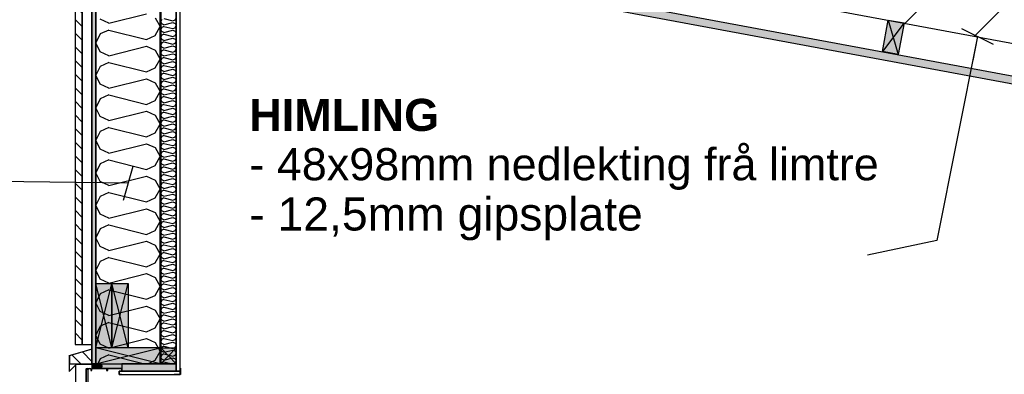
# Model space of a CAD drawing. Header units: millimetres. Extents: x -20520 to 12860, y -2780 to 10870.
# Tile 11 of 147: x -13337 to -10277, y 5887 to 6991. Entities that reach past the tile are written whole.
import ezdxf
from ezdxf.enums import TextEntityAlignment as Align

# ---------------------------------------------------------------- set-up
doc = ezdxf.new("R2010")
doc.units = ezdxf.units.MM
doc.header["$LTSCALE"] = 0.5
doc.header["$MEASUREMENT"] = 0
for name, pattern in [('Akselinje', [1500, 1000, -200, 100, -200]), ('PLINE', [0]), ('Wipeout_Contour', [2000, 0, -2000])]:
    doc.linetypes.add(name, pattern=pattern)
for name, color, linetype in [('0 (Skravur)(Nye konstruksjoner)', 7, 'Continuous'), ('0(Nye konstruksjoner)', 7, 'Continuous'), ('223- Bjelker (Skravur)(Nye konstruksjoner)', 7, 'Continuous'), ('231- Bærende yttervegger (Skravur)(Nye konstruksjoner)', 7, 'Continuous'), ('232- Ikke-bærende yttervegger (Skravur)(Nye konstruksjoner)', 7, 'Continuous'), ('82-- Modullinjer(Nye konstruksjoner)', 7, 'Continuous'), ('858- Detaljer(Nye konstruksjoner)', 7, 'Continuous')]:
    doc.layers.add(name, color=color, linetype=linetype)
doc.styles.add('GENERATED_STYLE_1', font='arial.ttf')
doc.linetypes.add('Beslag', pattern='A,0,[1,A-2607.160 Prinsippsnitt fløy F1.Shx,S=0.15873,R=0,X=0,Y=-2.1684e-19],-20,0', length=20)
doc.linetypes.add('Membran', pattern='A,0,[2,A-2607.160 Prinsippsnitt fløy F1.Shx,S=0.253968,R=0,X=0,Y=0],-32,0', length=32)
doc.dimstyles.new('GENERATED_STYLE__1', dxfattribs={"dimtxt": 0.18, "dimasz": 76, "dimexe": 0.18, "dimexo": 0.0625, "dimgap": 0, "dimtad": 0, "dimtih": 1, "dimtoh": 1, "dimdec": 4, "dimzin": 0, "dimdsep": 46, "dimcen": 0.09, "dimadec": 0, "dimazin": 0, "dimtfac": 1, "dimtdec": 4, "dimtmove": 0, "dimatfit": 3, "dimldrblk": 'ARROWHEAD_17', "dimfxl": 1, "dimtolj": 1, "dimtzin": 0, "dimarcsym": 0})
pattern_1 = [(0, (0, 0), (0, 43.30127), [0, -25]), (0, (12.5, 21.65), (0, 43.30127), [0, -25])]

# ---------------------------------------------------------------- blocks, each defined once
blk = doc.blocks.new('*X3')
at = {"layer": '231- Bærende yttervegger (Skravur)(Nye konstruksjoner)', "linetype": 'Continuous'}
blk.add_hatch(color=256, dxfattribs=at).paths.add_polyline_path([(-13019.2, 5896.5), (-12850, 5896.5), (-12850, 5920), (-13019.2, 5920)])
blk = doc.blocks.new('*X11')
at = {"layer": '232- Ikke-bærende yttervegger (Skravur)(Nye konstruksjoner)', "linetype": 'Continuous'}
blk.add_hatch(color=256, dxfattribs=at).paths.add_polyline_path([(-13085.5, 5920), (-13085.5, 5905), (-13019.2, 5905), (-13019.2, 5920)])
blk = doc.blocks.new('*X14')
at = {"layer": '231- Bærende yttervegger (Skravur)(Nye konstruksjoner)', "linetype": 'PLINE'}
for p, q in [((-12894.9, 6991.7), (-12898, 6985.1)), ((-12894.9, 6978.4), (-12898, 6985.1)), ((-12888.4, 6975.5), (-12894.9, 6978.4)), ((-12888.4, 6994.7), (-12860.2, 6987.6)), ((-12888.4, 6975.5), (-12860.2, 6982.5)), ((-12860.2, 6987.6), (-12853.7, 6990.6)), ((-12860.2, 6982.5), (-12853.7, 6979.6)), ((-12853.7, 6990.6), (-12850, 6997.2)), ((-12853.7, 6979.6), (-12850, 6972.9)), ((-12894.9, 6967.4), (-12898, 6960.8)), ((-12894.9, 6954.2), (-12898, 6960.8)), ((-12888.4, 6970.4), (-12894.9, 6967.4)), ((-12888.4, 6951.2), (-12894.9, 6954.2)), ((-12888.4, 6970.4), (-12860.2, 6963.3)), ((-12888.4, 6951.2), (-12860.2, 6958.2)), ((-12860.2, 6963.3), (-12853.7, 6966.3)), ((-12860.2, 6958.2), (-12853.7, 6955.3)), ((-12853.7, 6966.3), (-12850, 6972.9)), ((-12853.7, 6955.3), (-12850, 6948.6)), ((-12853.7, 6942), (-12850, 6948.6)), ((-12894.9, 6943.1), (-12898, 6936.5)), ((-12894.9, 6929.9), (-12898, 6936.5)), ((-12894.9, 6918.9), (-12898, 6912.2)), ((-12888.4, 6946.1), (-12894.9, 6943.1)), ((-12888.4, 6926.9), (-12894.9, 6929.9)), ((-12888.4, 6921.8), (-12894.9, 6918.9)), ((-12888.4, 6946.1), (-12860.2, 6939.1)), ((-12888.4, 6926.9), (-12860.2, 6934)), ((-12888.4, 6921.8), (-12860.2, 6914.8)), ((-12860.2, 6939.1), (-12853.7, 6942)), ((-12860.2, 6934), (-12853.7, 6931)), ((-12860.2, 6914.8), (-12853.7, 6917.7)), ((-12853.7, 6931), (-12850, 6924.4)), ((-12853.7, 6917.7), (-12850, 6924.4)), ((-12894.9, 6905.6), (-12898, 6912.2)), ((-12894.9, 6894.6), (-12898, 6887.9)), ((-12894.9, 6881.3), (-12898, 6887.9)), ((-12888.4, 6902.6), (-12894.9, 6905.6)), ((-12888.4, 6897.5), (-12894.9, 6894.6)), ((-12888.4, 6902.6), (-12860.2, 6909.7)), ((-12888.4, 6897.5), (-12860.2, 6890.5)), ((-12888.4, 6878.4), (-12860.2, 6885.4)), ((-12860.2, 6909.7), (-12853.7, 6906.7)), ((-12860.2, 6890.5), (-12853.7, 6893.5)), ((-12860.2, 6885.4), (-12853.7, 6882.4)), ((-12853.7, 6906.7), (-12850, 6900.1)), ((-12853.7, 6893.5), (-12850, 6900.1)), ((-12894.9, 6870.3), (-12898, 6863.7)), ((-12894.9, 6857), (-12898, 6863.7)), ((-12888.4, 6878.4), (-12894.9, 6881.3)), ((-12888.4, 6873.3), (-12894.9, 6870.3)), ((-12888.4, 6854.1), (-12894.9, 6857)), ((-12888.4, 6873.3), (-12860.2, 6866.2)), ((-12888.4, 6854.1), (-12860.2, 6861.1)), ((-12860.2, 6866.2), (-12853.7, 6869.2)), ((-12860.2, 6861.1), (-12853.7, 6858.2)), ((-12853.7, 6882.4), (-12850, 6875.8)), ((-12853.7, 6869.2), (-12850, 6875.8)), ((-12853.7, 6858.2), (-12850, 6851.5)), ((-12894.9, 6846), (-12898, 6839.4)), ((-12894.9, 6832.8), (-12898, 6839.4)), ((-12888.4, 6849), (-12894.9, 6846)), ((-12888.4, 6829.8), (-12894.9, 6832.8)), ((-12888.4, 6824.7), (-12894.9, 6821.7)), ((-12888.4, 6849), (-12860.2, 6841.9)), ((-12888.4, 6829.8), (-12860.2, 6836.8)), ((-12888.4, 6824.7), (-12860.2, 6817.7)), ((-12860.2, 6841.9), (-12853.7, 6844.9)), ((-12860.2, 6836.8), (-12853.7, 6833.9)), ((-12853.7, 6844.9), (-12850, 6851.5)), ((-12853.7, 6833.9), (-12850, 6827.2)), ((-12853.7, 6820.6), (-12850, 6827.2)), ((-12894.9, 6821.7), (-12898, 6815.1)), ((-12894.9, 6808.5), (-12898, 6815.1)), ((-12894.9, 6797.5), (-12898, 6790.8)), ((-12888.4, 6805.5), (-12894.9, 6808.5)), ((-12888.4, 6800.4), (-12894.9, 6797.5)), ((-12888.4, 6805.5), (-12860.2, 6812.6)), ((-12888.4, 6800.4), (-12860.2, 6793.4)), ((-12860.2, 6817.7), (-12853.7, 6820.6)), ((-12860.2, 6812.6), (-12853.7, 6809.6)), ((-12860.2, 6793.4), (-12853.7, 6796.3)), ((-12853.7, 6809.6), (-12850, 6803)), ((-12853.7, 6796.3), (-12850, 6803)), ((-12894.9, 6784.2), (-12898, 6790.8)), ((-12894.9, 6773.2), (-12898, 6766.5)), ((-12894.9, 6759.9), (-12898, 6766.5)), ((-12888.4, 6781.2), (-12894.9, 6784.2)), ((-12888.4, 6776.1), (-12894.9, 6773.2)), ((-12888.4, 6781.2), (-12860.2, 6788.3)), ((-12888.4, 6776.1), (-12860.2, 6769.1)), ((-12888.4, 6756.9), (-12860.2, 6764)), ((-12860.2, 6788.3), (-12853.7, 6785.3)), ((-12860.2, 6769.1), (-12853.7, 6772)), ((-12860.2, 6764), (-12853.7, 6761)), ((-12853.7, 6785.3), (-12850, 6778.7)), ((-12853.7, 6772), (-12850, 6778.7)), ((-12894.9, 6748.9), (-12898, 6742.3)), ((-12894.9, 6735.6), (-12898, 6742.3)), ((-12888.4, 6756.9), (-12894.9, 6759.9)), ((-12888.4, 6751.8), (-12894.9, 6748.9)), ((-12888.4, 6732.7), (-12894.9, 6735.6)), ((-12888.4, 6751.8), (-12860.2, 6744.8)), ((-12888.4, 6732.7), (-12860.2, 6739.7)), ((-12860.2, 6744.8), (-12853.7, 6747.8)), ((-12860.2, 6739.7), (-12853.7, 6736.7)), ((-12853.7, 6761), (-12850, 6754.4)), ((-12853.7, 6747.8), (-12850, 6754.4)), ((-12853.7, 6736.7), (-12850, 6730.1)), ((-12894.9, 6724.6), (-12898, 6718)), ((-12894.9, 6711.3), (-12898, 6718)), ((-12888.4, 6727.6), (-12894.9, 6724.6)), ((-12888.4, 6708.4), (-12894.9, 6711.3)), ((-12888.4, 6703.3), (-12894.9, 6700.3)), ((-12888.4, 6727.6), (-12860.2, 6720.5)), ((-12888.4, 6708.4), (-12860.2, 6715.4)), ((-12888.4, 6703.3), (-12860.2, 6696.2)), ((-12860.2, 6720.5), (-12853.7, 6723.5)), ((-12860.2, 6715.4), (-12853.7, 6712.5)), ((-12853.7, 6723.5), (-12850, 6730.1)), ((-12853.7, 6712.5), (-12850, 6705.8)), ((-12853.7, 6699.2), (-12850, 6705.8)), ((-12894.9, 6700.3), (-12898, 6693.7)), ((-12894.9, 6687.1), (-12898, 6693.7)), ((-12894.9, 6676), (-12898, 6669.4)), ((-12888.4, 6684.1), (-12894.9, 6687.1)), ((-12888.4, 6679), (-12894.9, 6676)), ((-12888.4, 6684.1), (-12860.2, 6691.1)), ((-12888.4, 6679), (-12860.2, 6672)), ((-12860.2, 6696.2), (-12853.7, 6699.2)), ((-12860.2, 6691.1), (-12853.7, 6688.2)), ((-12860.2, 6672), (-12853.7, 6674.9)), ((-12853.7, 6688.2), (-12850, 6681.6)), ((-12853.7, 6674.9), (-12850, 6681.6)), ((-12894.9, 6662.8), (-12898, 6669.4)), ((-12894.9, 6651.8), (-12898, 6645.1)), ((-12894.9, 6638.5), (-12898, 6645.1)), ((-12888.4, 6659.8), (-12894.9, 6662.8)), ((-12888.4, 6654.7), (-12894.9, 6651.8)), ((-12888.4, 6659.8), (-12860.2, 6666.9)), ((-12888.4, 6654.7), (-12860.2, 6647.7)), ((-12888.4, 6635.5), (-12860.2, 6642.6)), ((-12860.2, 6666.9), (-12853.7, 6663.9)), ((-12860.2, 6647.7), (-12853.7, 6650.6)), ((-12860.2, 6642.6), (-12853.7, 6639.6)), ((-12853.7, 6663.9), (-12850, 6657.3)), ((-12853.7, 6650.6), (-12850, 6657.3)), ((-12894.9, 6627.5), (-12898, 6620.9)), ((-12894.9, 6614.2), (-12898, 6620.9)), ((-12888.4, 6635.5), (-12894.9, 6638.5)), ((-12888.4, 6630.4), (-12894.9, 6627.5)), ((-12888.4, 6611.3), (-12894.9, 6614.2)), ((-12888.4, 6630.4), (-12860.2, 6623.4)), ((-12888.4, 6611.3), (-12860.2, 6618.3)), ((-12860.2, 6623.4), (-12853.7, 6626.4)), ((-12860.2, 6618.3), (-12853.7, 6615.3)), ((-12853.7, 6639.6), (-12850, 6633)), ((-12853.7, 6626.4), (-12850, 6633)), ((-12853.7, 6615.3), (-12850, 6608.7)), ((-12894.9, 6603.2), (-12898, 6596.6)), ((-12894.9, 6589.9), (-12898, 6596.6)), ((-12888.4, 6606.2), (-12894.9, 6603.2)), ((-12888.4, 6587), (-12894.9, 6589.9)), ((-12888.4, 6581.9), (-12894.9, 6578.9)), ((-12888.4, 6606.2), (-12860.2, 6599.1)), ((-12888.4, 6587), (-12860.2, 6594)), ((-12888.4, 6581.9), (-12860.2, 6574.8)), ((-12860.2, 6599.1), (-12853.7, 6602.1)), ((-12860.2, 6594), (-12853.7, 6591.1)), ((-12853.7, 6602.1), (-12850, 6608.7)), ((-12853.7, 6591.1), (-12850, 6584.4)), ((-12853.7, 6577.8), (-12850, 6584.4)), ((-12894.9, 6578.9), (-12898, 6572.3)), ((-12894.9, 6565.7), (-12898, 6572.3)), ((-12894.9, 6554.6), (-12898, 6548)), ((-12888.4, 6562.7), (-12894.9, 6565.7)), ((-12888.4, 6557.6), (-12894.9, 6554.6)), ((-12888.4, 6562.7), (-12860.2, 6569.7)), ((-12888.4, 6557.6), (-12860.2, 6550.6)), ((-12860.2, 6574.8), (-12853.7, 6577.8)), ((-12860.2, 6569.7), (-12853.7, 6566.8)), ((-12860.2, 6550.6), (-12853.7, 6553.5)), ((-12853.7, 6566.8), (-12850, 6560.1)), ((-12853.7, 6553.5), (-12850, 6560.1)), ((-12894.9, 6541.4), (-12898, 6548)), ((-12894.9, 6530.4), (-12898, 6523.7)), ((-12894.9, 6517.1), (-12898, 6523.7)), ((-12888.4, 6538.4), (-12894.9, 6541.4)), ((-12888.4, 6533.3), (-12894.9, 6530.4)), ((-12888.4, 6538.4), (-12860.2, 6545.5)), ((-12888.4, 6533.3), (-12860.2, 6526.3)), ((-12888.4, 6514.1), (-12860.2, 6521.2)), ((-12860.2, 6545.5), (-12853.7, 6542.5)), ((-12860.2, 6526.3), (-12853.7, 6529.2)), ((-12860.2, 6521.2), (-12853.7, 6518.2)), ((-12853.7, 6542.5), (-12850, 6535.9)), ((-12853.7, 6529.2), (-12850, 6535.9)), ((-12853.7, 6518.2), (-12850, 6511.6)), ((-12894.9, 6506.1), (-12898, 6499.4)), ((-12894.9, 6492.8), (-12898, 6499.4)), ((-12888.4, 6514.1), (-12894.9, 6517.1)), ((-12888.4, 6509), (-12894.9, 6506.1)), ((-12888.4, 6489.9), (-12894.9, 6492.8)), ((-12888.4, 6509), (-12860.2, 6502)), ((-12888.4, 6489.9), (-12860.2, 6496.9)), ((-12860.2, 6502), (-12853.7, 6505)), ((-12860.2, 6496.9), (-12853.7, 6493.9)), ((-12853.7, 6505), (-12850, 6511.6)), ((-12853.7, 6493.9), (-12850, 6487.3)), ((-12894.9, 6481.8), (-12898, 6475.2)), ((-12894.9, 6468.5), (-12898, 6475.2)), ((-12894.9, 6457.5), (-12898, 6450.9)), ((-12888.4, 6484.8), (-12894.9, 6481.8)), ((-12888.4, 6465.6), (-12894.9, 6468.5)), ((-12888.4, 6460.5), (-12894.9, 6457.5)), ((-12888.4, 6484.8), (-12860.2, 6477.7)), ((-12888.4, 6465.6), (-12860.2, 6472.6)), ((-12888.4, 6460.5), (-12860.2, 6453.4)), ((-12860.2, 6477.7), (-12853.7, 6480.7)), ((-12860.2, 6472.6), (-12853.7, 6469.7)), ((-12853.7, 6480.7), (-12850, 6487.3)), ((-12853.7, 6469.7), (-12850, 6463)), ((-12853.7, 6456.4), (-12850, 6463)), ((-12894.9, 6444.3), (-12898, 6450.9)), ((-12894.9, 6433.2), (-12898, 6426.6)), ((-12894.9, 6420), (-12898, 6426.6)), ((-12888.4, 6441.3), (-12894.9, 6444.3)), ((-12888.4, 6436.2), (-12894.9, 6433.2)), ((-12888.4, 6441.3), (-12860.2, 6448.3)), ((-12888.4, 6436.2), (-12860.2, 6429.2)), ((-12860.2, 6453.4), (-12853.7, 6456.4)), ((-12860.2, 6448.3), (-12853.7, 6445.4)), ((-12860.2, 6429.2), (-12853.7, 6432.1)), ((-12853.7, 6445.4), (-12850, 6438.7)), ((-12853.7, 6432.1), (-12850, 6438.7)), ((-12894.9, 6409), (-12898, 6402.3)), ((-12894.9, 6395.7), (-12898, 6402.3)), ((-12888.4, 6417), (-12894.9, 6420)), ((-12888.4, 6411.9), (-12894.9, 6409)), ((-12888.4, 6392.7), (-12894.9, 6395.7)), ((-12888.4, 6417), (-12860.2, 6424.1)), ((-12888.4, 6411.9), (-12860.2, 6404.9)), ((-12888.4, 6392.7), (-12860.2, 6399.8)), ((-12860.2, 6424.1), (-12853.7, 6421.1)), ((-12860.2, 6404.9), (-12853.7, 6407.8)), ((-12860.2, 6399.8), (-12853.7, 6396.8)), ((-12853.7, 6421.1), (-12850, 6414.5)), ((-12853.7, 6407.8), (-12850, 6414.5)), ((-12853.7, 6396.8), (-12850, 6390.2)), ((-12894.9, 6384.7), (-12898, 6378)), ((-12894.9, 6371.4), (-12898, 6378)), ((-12888.4, 6387.6), (-12894.9, 6384.7)), ((-12888.4, 6368.4), (-12894.9, 6371.4)), ((-12888.4, 6387.6), (-12860.2, 6380.6)), ((-12888.4, 6368.4), (-12860.2, 6375.5)), ((-12860.2, 6380.6), (-12853.7, 6383.5)), ((-12860.2, 6375.5), (-12853.7, 6372.5)), ((-12853.7, 6383.5), (-12850, 6390.2)), ((-12853.7, 6372.5), (-12850, 6365.9)), ((-12853.7, 6359.3), (-12850, 6365.9)), ((-12894.9, 6360.4), (-12898, 6353.8)), ((-12894.9, 6347.1), (-12898, 6353.8)), ((-12894.9, 6336.1), (-12898, 6329.5)), ((-12888.4, 6363.3), (-12894.9, 6360.4)), ((-12888.4, 6344.2), (-12894.9, 6347.1)), ((-12888.4, 6339.1), (-12894.9, 6336.1)), ((-12888.4, 6363.3), (-12860.2, 6356.3)), ((-12888.4, 6344.2), (-12860.2, 6351.2)), ((-12888.4, 6339.1), (-12860.2, 6332)), ((-12860.2, 6356.3), (-12853.7, 6359.3)), ((-12860.2, 6351.2), (-12853.7, 6348.2)), ((-12860.2, 6332), (-12853.7, 6335)), ((-12853.7, 6348.2), (-12850, 6341.6)), ((-12853.7, 6335), (-12850, 6341.6)), ((-12894.9, 6322.8), (-12898, 6329.5)), ((-12894.9, 6311.8), (-12898, 6305.2)), ((-12894.9, 6298.6), (-12898, 6305.2)), ((-12888.4, 6319.9), (-12894.9, 6322.8)), ((-12888.4, 6314.8), (-12894.9, 6311.8)), ((-12888.4, 6319.9), (-12860.2, 6326.9)), ((-12888.4, 6314.8), (-12860.2, 6307.7)), ((-12860.2, 6326.9), (-12853.7, 6324)), ((-12860.2, 6307.7), (-12853.7, 6310.7)), ((-12853.7, 6324), (-12850, 6317.3)), ((-12853.7, 6310.7), (-12850, 6317.3)), ((-12894.9, 6287.5), (-12898, 6280.9)), ((-12894.9, 6274.3), (-12898, 6280.9)), ((-12888.4, 6295.6), (-12894.9, 6298.6)), ((-12888.4, 6290.5), (-12894.9, 6287.5)), ((-12888.4, 6271.3), (-12894.9, 6274.3)), ((-12888.4, 6295.6), (-12860.2, 6302.6)), ((-12888.4, 6290.5), (-12860.2, 6283.5)), ((-12888.4, 6271.3), (-12860.2, 6278.4)), ((-12860.2, 6302.6), (-12853.7, 6299.7)), ((-12860.2, 6283.5), (-12853.7, 6286.4)), ((-12860.2, 6278.4), (-12853.7, 6275.4)), ((-12853.7, 6299.7), (-12850, 6293.1)), ((-12853.7, 6286.4), (-12850, 6293.1)), ((-12853.7, 6275.4), (-12850, 6268.8)), ((-12894.9, 6263.3), (-12898, 6256.6)), ((-12894.9, 6250), (-12898, 6256.6)), ((-12888.4, 6266.2), (-12894.9, 6263.3)), ((-12888.4, 6247), (-12894.9, 6250)), ((-12888.4, 6266.2), (-12860.2, 6259.2)), ((-12888.4, 6247), (-12860.2, 6254.1)), ((-12860.2, 6259.2), (-12853.7, 6262.1)), ((-12860.2, 6254.1), (-12853.7, 6251.1)), ((-12853.7, 6262.1), (-12850, 6268.8)), ((-12853.7, 6251.1), (-12850, 6244.5)), ((-12853.7, 6237.9), (-12850, 6244.5)), ((-12894.9, 6239), (-12898, 6232.4)), ((-12894.9, 6225.7), (-12898, 6232.4)), ((-12894.9, 6214.7), (-12898, 6208.1)), ((-12888.4, 6241.9), (-12894.9, 6239)), ((-12888.4, 6222.8), (-12894.9, 6225.7)), ((-12888.4, 6217.7), (-12894.9, 6214.7)), ((-12888.4, 6241.9), (-12860.2, 6234.9)), ((-12888.4, 6222.8), (-12860.2, 6229.8)), ((-12888.4, 6217.7), (-12860.2, 6210.6)), ((-12860.2, 6234.9), (-12853.7, 6237.9)), ((-12860.2, 6229.8), (-12853.7, 6226.8)), ((-12860.2, 6210.6), (-12853.7, 6213.6)), ((-12853.7, 6226.8), (-12850, 6220.2)), ((-12853.7, 6213.6), (-12850, 6220.2)), ((-12894.9, 6201.4), (-12898, 6208.1)), ((-12894.9, 6190.4), (-12898, 6183.8)), ((-12894.9, 6177.2), (-12898, 6183.8)), ((-12888.4, 6198.5), (-12894.9, 6201.4)), ((-12888.4, 6193.4), (-12894.9, 6190.4)), ((-12888.4, 6198.5), (-12860.2, 6205.5)), ((-12888.4, 6193.4), (-12860.2, 6186.3)), ((-12860.2, 6205.5), (-12853.7, 6202.6)), ((-12860.2, 6186.3), (-12853.7, 6189.3)), ((-12853.7, 6202.6), (-12850, 6195.9)), ((-12853.7, 6189.3), (-12850, 6195.9)), ((-12894.9, 6166.1), (-12898, 6159.5)), ((-12894.9, 6152.9), (-12898, 6159.5)), ((-12888.4, 6174.2), (-12894.9, 6177.2)), ((-12888.4, 6169.1), (-12894.9, 6166.1)), ((-12888.4, 6149.9), (-12894.9, 6152.9)), ((-12888.4, 6174.2), (-12860.2, 6181.2)), ((-12888.4, 6169.1), (-12860.2, 6162.1)), ((-12888.4, 6149.9), (-12860.2, 6157)), ((-12860.2, 6181.2), (-12853.7, 6178.3)), ((-12860.2, 6162.1), (-12853.7, 6165)), ((-12860.2, 6157), (-12853.7, 6154)), ((-12853.7, 6178.3), (-12850, 6171.6)), ((-12853.7, 6165), (-12850, 6171.6)), ((-12853.7, 6154), (-12850, 6147.4)), ((-12894.9, 6141.9), (-12898, 6135.2)), ((-12894.9, 6128.6), (-12898, 6135.2)), ((-12888.4, 6144.8), (-12894.9, 6141.9)), ((-12888.4, 6125.6), (-12894.9, 6128.6)), ((-12888.4, 6120.5), (-12894.9, 6117.6)), ((-12888.4, 6144.8), (-12860.2, 6137.8)), ((-12888.4, 6125.6), (-12860.2, 6132.7)), ((-12888.4, 6120.5), (-12860.2, 6113.5)), ((-12860.2, 6137.8), (-12853.7, 6140.7)), ((-12860.2, 6132.7), (-12853.7, 6129.7)), ((-12853.7, 6140.7), (-12850, 6147.4)), ((-12853.7, 6129.7), (-12850, 6123.1)), ((-12853.7, 6116.5), (-12850, 6123.1)), ((-12894.9, 6117.6), (-12898, 6110.9)), ((-12894.9, 6104.3), (-12898, 6110.9)), ((-12894.9, 6093.3), (-12898, 6086.7)), ((-12888.4, 6101.4), (-12894.9, 6104.3)), ((-12888.4, 6096.3), (-12894.9, 6093.3)), ((-12888.4, 6101.4), (-12860.2, 6108.4)), ((-12888.4, 6096.3), (-12860.2, 6089.2)), ((-12860.2, 6113.5), (-12853.7, 6116.5)), ((-12860.2, 6108.4), (-12853.7, 6105.4)), ((-12860.2, 6089.2), (-12853.7, 6092.2)), ((-12853.7, 6105.4), (-12850, 6098.8)), ((-12853.7, 6092.2), (-12850, 6098.8)), ((-12894.9, 6080), (-12898, 6086.7)), ((-12894.9, 6069), (-12898, 6062.4)), ((-12894.9, 6055.8), (-12898, 6062.4)), ((-12888.4, 6077.1), (-12894.9, 6080)), ((-12888.4, 6072), (-12894.9, 6069)), ((-12888.4, 6077.1), (-12860.2, 6084.1)), ((-12888.4, 6072), (-12860.2, 6064.9)), ((-12888.4, 6052.8), (-12860.2, 6059.8)), ((-12860.2, 6084.1), (-12853.7, 6081.2)), ((-12860.2, 6064.9), (-12853.7, 6067.9)), ((-12860.2, 6059.8), (-12853.7, 6056.9)), ((-12853.7, 6081.2), (-12850, 6074.5)), ((-12853.7, 6067.9), (-12850, 6074.5)), ((-12894.9, 6044.7), (-12898, 6038.1)), ((-12894.9, 6031.5), (-12898, 6038.1)), ((-12888.4, 6052.8), (-12894.9, 6055.8)), ((-12888.4, 6047.7), (-12894.9, 6044.7)), ((-12888.4, 6028.5), (-12894.9, 6031.5)), ((-12888.4, 6047.7), (-12860.2, 6040.7)), ((-12888.4, 6028.5), (-12860.2, 6035.6)), ((-12860.2, 6040.7), (-12853.7, 6043.6)), ((-12860.2, 6035.6), (-12853.7, 6032.6)), ((-12853.7, 6056.9), (-12850, 6050.2)), ((-12853.7, 6043.6), (-12850, 6050.2)), ((-12853.7, 6032.6), (-12850, 6026)), ((-12894.9, 6020.5), (-12898, 6013.8)), ((-12894.9, 6007.2), (-12898, 6013.8)), ((-12888.4, 6023.4), (-12894.9, 6020.5)), ((-12888.4, 6004.2), (-12894.9, 6007.2)), ((-12888.4, 5999.1), (-12894.9, 5996.2)), ((-12888.4, 6023.4), (-12860.2, 6016.4)), ((-12888.4, 6004.2), (-12860.2, 6011.3)), ((-12888.4, 5999.1), (-12860.2, 5992.1)), ((-12860.2, 6016.4), (-12853.7, 6019.3)), ((-12860.2, 6011.3), (-12853.7, 6008.3)), ((-12853.7, 6019.3), (-12850, 6026)), ((-12853.7, 6008.3), (-12850, 6001.7)), ((-12853.7, 5995), (-12850, 6001.7)), ((-12894.9, 5996.2), (-12898, 5989.5)), ((-12894.9, 5982.9), (-12898, 5989.5)), ((-12894.9, 5971.9), (-12898, 5965.3)), ((-12888.4, 5979.9), (-12894.9, 5982.9)), ((-12888.4, 5974.8), (-12894.9, 5971.9)), ((-12888.4, 5979.9), (-12860.2, 5987)), ((-12888.4, 5974.8), (-12860.2, 5967.8)), ((-12860.2, 5992.1), (-12853.7, 5995)), ((-12860.2, 5987), (-12853.7, 5984)), ((-12860.2, 5967.8), (-12853.7, 5970.8)), ((-12853.7, 5984), (-12850, 5977.4)), ((-12853.7, 5970.8), (-12850, 5977.4)), ((-12894.9, 5958.6), (-12898, 5965.3)), ((-12894.9, 5947.6), (-12898, 5941)), ((-12894.9, 5934.3), (-12898, 5941)), ((-12888.4, 5955.7), (-12894.9, 5958.6)), ((-12888.4, 5950.6), (-12894.9, 5947.6)), ((-12888.4, 5955.7), (-12860.2, 5962.7)), ((-12888.4, 5950.6), (-12860.2, 5943.5)), ((-12888.4, 5931.4), (-12860.2, 5938.4)), ((-12860.2, 5962.7), (-12853.7, 5959.7)), ((-12860.2, 5943.5), (-12853.7, 5946.5)), ((-12860.2, 5938.4), (-12853.7, 5935.5)), ((-12853.7, 5959.7), (-12850, 5953.1)), ((-12853.7, 5946.5), (-12850, 5953.1)), ((-12894.9, 5923.3), (-12896.4, 5920)), ((-12888.4, 5931.4), (-12894.9, 5934.3)), ((-12888.4, 5926.3), (-12894.9, 5923.3)), ((-12888.4, 5926.3), (-12863.2, 5920)), ((-12858.5, 5920), (-12853.7, 5922.2)), ((-12853.7, 5935.5), (-12850, 5928.8)), ((-12853.7, 5922.2), (-12850, 5928.8))]:
    blk.add_line(p, q, dxfattribs=at)
blk = doc.blocks.new('*X15')
at = {"layer": '231- Bærende yttervegger (Skravur)(Nye konstruksjoner)', "linetype": 'PLINE'}
for p, q in [((-13059.8, 6980.4), (-12942.5, 7009.7)), ((-13059.8, 6980.4), (-13086.9, 6992.7)), ((-12915.4, 6997.4), (-12900, 6969.8)), ((-13100, 6969.9), (-13100, 6969.8)), ((-13100, 6969.7), (-13100, 6969.8)), ((-13086.9, 6946.8), (-13100, 6919.2)), ((-13059.8, 6959.1), (-13086.9, 6946.8)), ((-13059.8, 6959.1), (-12942.5, 6929.8)), ((-12915.4, 6942.1), (-12900, 6969.8)), ((-13086.9, 6891.6), (-13100, 6919.2)), ((-12942.5, 6929.8), (-12915.4, 6942.1)), ((-13059.8, 6879.2), (-13086.9, 6891.6)), ((-13059.8, 6879.2), (-12942.5, 6908.6)), ((-12942.5, 6908.6), (-12915.4, 6896.2)), ((-12915.4, 6896.2), (-12900, 6868.6)), ((-13100, 6868.7), (-13100, 6868.6)), ((-13100, 6868.5), (-13100, 6868.6)), ((-13059.8, 6858), (-13086.9, 6845.7)), ((-13059.8, 6858), (-12942.5, 6828.7)), ((-12915.4, 6841), (-12900, 6868.6)), ((-13086.9, 6845.7), (-13100, 6818)), ((-12942.5, 6828.7), (-12915.4, 6841)), ((-13086.9, 6790.4), (-13100, 6818)), ((-13059.8, 6778.1), (-12942.5, 6807.4)), ((-12942.5, 6807.4), (-12915.4, 6795.1)), ((-12915.4, 6795.1), (-12900, 6767.5)), ((-13100, 6767.6), (-13100, 6767.5)), ((-13100, 6767.4), (-13100, 6767.5)), ((-13059.8, 6778.1), (-13086.9, 6790.4)), ((-12915.4, 6739.8), (-12900, 6767.5)), ((-13086.9, 6744.5), (-13100, 6716.9)), ((-13059.8, 6756.8), (-13086.9, 6744.5)), ((-13059.8, 6756.8), (-12942.5, 6727.5)), ((-12942.5, 6727.5), (-12915.4, 6739.8)), ((-13086.9, 6689.3), (-13100, 6716.9)), ((-13059.8, 6677), (-12942.5, 6706.3)), ((-12942.5, 6706.3), (-12915.4, 6693.9)), ((-13059.8, 6677), (-13086.9, 6689.3)), ((-12915.4, 6693.9), (-12900, 6666.3)), ((-13100, 6666.4), (-13100, 6666.3)), ((-13100, 6666.2), (-13100, 6666.3)), ((-13086.9, 6643.4), (-13100, 6615.8)), ((-13059.8, 6655.7), (-13086.9, 6643.4)), ((-13059.8, 6655.7), (-12942.5, 6626.4)), ((-12915.4, 6638.7), (-12900, 6666.3)), ((-13086.9, 6588.1), (-13100, 6615.8)), ((-12942.5, 6626.4), (-12915.4, 6638.7)), ((-13059.8, 6575.8), (-13086.9, 6588.1)), ((-13059.8, 6575.8), (-12942.5, 6605.1)), ((-12942.5, 6605.1), (-12915.4, 6592.8)), ((-12915.4, 6592.8), (-12900, 6565.2)), ((-13100, 6565.3), (-13100, 6565.2)), ((-13100, 6565.1), (-13100, 6565.2)), ((-13059.8, 6554.6), (-13086.9, 6542.2)), ((-13059.8, 6554.6), (-12942.5, 6525.2)), ((-12915.4, 6537.6), (-12900, 6565.2)), ((-13086.9, 6542.2), (-13100, 6514.6)), ((-12942.5, 6525.2), (-12915.4, 6537.6)), ((-13086.9, 6487), (-13100, 6514.6)), ((-13059.8, 6474.7), (-12942.5, 6504)), ((-12942.5, 6504), (-12915.4, 6491.7)), ((-12915.4, 6491.7), (-12900, 6464)), ((-13100, 6464.1), (-13100, 6464)), ((-13100, 6463.9), (-13100, 6464)), ((-13059.8, 6474.7), (-13086.9, 6487)), ((-12915.4, 6436.4), (-12900, 6464)), ((-13086.9, 6441.1), (-13100, 6413.5)), ((-13059.8, 6453.4), (-13086.9, 6441.1)), ((-13059.8, 6453.4), (-12942.5, 6424.1)), ((-12942.5, 6424.1), (-12915.4, 6436.4)), ((-13086.9, 6385.8), (-13100, 6413.5)), ((-13059.8, 6373.5), (-12942.5, 6402.8)), ((-12942.5, 6402.8), (-12915.4, 6390.5)), ((-13059.8, 6373.5), (-13086.9, 6385.8)), ((-12915.4, 6390.5), (-12900, 6362.9)), ((-13100, 6363), (-13100, 6362.9)), ((-13100, 6362.8), (-13100, 6362.9)), ((-13086.9, 6339.9), (-13100, 6312.3)), ((-13059.8, 6352.3), (-13086.9, 6339.9)), ((-13059.8, 6352.3), (-12942.5, 6322.9)), ((-12942.5, 6322.9), (-12915.4, 6335.3)), ((-12915.4, 6335.3), (-12900, 6362.9)), ((-13086.9, 6284.7), (-13100, 6312.3)), ((-13059.8, 6272.4), (-13086.9, 6284.7)), ((-13059.8, 6272.4), (-12942.5, 6301.7)), ((-12942.5, 6301.7), (-12915.4, 6289.4)), ((-12915.4, 6289.4), (-12900, 6261.7)), ((-13100, 6261.8), (-13100, 6261.7)), ((-13100, 6261.6), (-13100, 6261.7)), ((-13059.8, 6251.1), (-13086.9, 6238.8)), ((-13059.8, 6251.1), (-12942.5, 6221.8)), ((-12915.4, 6234.1), (-12900, 6261.7)), ((-13086.9, 6238.8), (-13100, 6211.2)), ((-12942.5, 6221.8), (-12915.4, 6234.1)), ((-13086.9, 6183.5), (-13100, 6211.2)), ((-13059.8, 6171.2), (-13086.9, 6183.5)), ((-13059.8, 6171.2), (-12942.5, 6200.5)), ((-12942.5, 6200.5), (-12915.4, 6188.2)), ((-12915.4, 6188.2), (-12900, 6160.6)), ((-13100, 6160.7), (-13100, 6160.6)), ((-13100, 6160.5), (-13100, 6160.6)), ((-12915.4, 6133), (-12900, 6160.6)), ((-13086.9, 6137.6), (-13100, 6110)), ((-13059.8, 6150), (-13086.9, 6137.6)), ((-13059.8, 6150), (-12942.5, 6120.6)), ((-12942.5, 6120.6), (-12915.4, 6133)), ((-13086.9, 6082.4), (-13100, 6110)), ((-13059.8, 6070.1), (-12942.5, 6099.4)), ((-12942.5, 6099.4), (-12915.4, 6087.1)), ((-13100, 6059.5), (-13100, 6059.4)), ((-13100, 6059.4), (-13100, 6059.4)), ((-13059.8, 6070.1), (-13086.9, 6082.4)), ((-12915.4, 6087.1), (-12900, 6059.4)), ((-12915.4, 6031.8), (-12900, 6059.4)), ((-13086.9, 6036.5), (-13100, 6008.9)), ((-13059.8, 6048.8), (-13086.9, 6036.5)), ((-13059.8, 6048.8), (-12942.5, 6019.5)), ((-12942.5, 6019.5), (-12915.4, 6031.8)), ((-13086.9, 5981.2), (-13100, 6008.9)), ((-13059.8, 5968.9), (-12942.5, 5998.2)), ((-12942.5, 5998.2), (-12915.4, 5985.9)), ((-13059.8, 5968.9), (-13086.9, 5981.2)), ((-12915.4, 5985.9), (-12900, 5958.3)), ((-13100, 5958.4), (-13100, 5958.3)), ((-13100, 5958.2), (-13100, 5958.3)), ((-13059.8, 5947.7), (-13086.9, 5935.3)), ((-13059.8, 5947.7), (-12949.1, 5920)), ((-12915.4, 5930.7), (-12900, 5958.3)), ((-13086.9, 5935.3), (-13094.1, 5920)), ((-12938.9, 5920), (-12915.4, 5930.7))]:
    blk.add_line(p, q, dxfattribs=at)
blk = doc.blocks.new('Standard grid marker[2]', base_point=(-12900, 10369.9))
at = {"layer": '82-- Modullinjer(Nye konstruksjoner)', "linetype": 'Akselinje'}
blk.add_line((-12900, 10169.9), (-12900, -2080.1), dxfattribs=at)
at = {"layer": '82-- Modullinjer(Nye konstruksjoner)', "style": 'GENERATED_STYLE_1'}
for tag, p in [('AC_MarkerText_1_0', (-12900, 10707.4)), ('AC_MarkerText_1_1', (-12900, -2442.6))]:
    blk.add_attdef(tag, text='', height=175, rotation=360, dxfattribs=at).set_placement(p, align=Align.TOP_CENTER)
blk = doc.blocks.new('X-boks symbol[45]', base_point=(-10637.2, 6990.2))
at = {"layer": '858- Detaljer(Nye konstruksjoner)', "linetype": 'Continuous'}
blk.add_hatch(color=256, dxfattribs=at).paths.add_polyline_path([(-10637.2, 6990.2), (-10655.5, 6891.8), (-10606.4, 6882.7), (-10588.1, 6981)])
at = {"layer": '858- Detaljer(Nye konstruksjoner)', "linetype": 'PLINE'}
for p, q in [((-10655.5, 6891.8), (-10637.2, 6990.2)), ((-10588.1, 6981), (-10655.5, 6891.8)), ((-10637.2, 6990.2), (-10588.1, 6981)), ((-10637.2, 6990.2), (-10606.4, 6882.7)), ((-10588.1, 6981), (-10606.4, 6882.7)), ((-10606.4, 6882.7), (-10655.5, 6891.8))]:
    blk.add_line(p, q, dxfattribs=at)
blk = doc.blocks.new('X-boks symbol[57]', base_point=(-12850, 5920))
at = {"layer": '858- Detaljer(Nye konstruksjoner)', "linetype": 'Continuous'}
blk.add_hatch(color=256, dxfattribs=at).paths.add_polyline_path([(-12850, 5920), (-12850, 5970), (-12898, 5970), (-12898, 5920)])
at = {"layer": '858- Detaljer(Nye konstruksjoner)', "linetype": 'PLINE'}
for p, q in [((-12898, 5920), (-12898, 5970)), ((-12898, 5970), (-12850, 5970)), ((-12850, 5920), (-12898, 5970)), ((-12898, 5920), (-12850, 5970)), ((-12850, 5970), (-12850, 5920)), ((-12850, 5920), (-12898, 5920))]:
    blk.add_line(p, q, dxfattribs=at)
blk = doc.blocks.new('X-boks symbol[59]', base_point=(-13050, 5970))
at = {"layer": '0(Nye konstruksjoner)', "linetype": 'Continuous'}
blk.add_hatch(color=256, dxfattribs=at).paths.add_polyline_path([(-13050, 5970), (-13050, 6170), (-13100, 6170), (-13100, 5970)])
at = {"layer": '0(Nye konstruksjoner)', "linetype": 'PLINE'}
for p, q in [((-13100, 5970), (-13100, 6170)), ((-13100, 6170), (-13050, 6170)), ((-13050, 5970), (-13100, 6170)), ((-13100, 5970), (-13050, 6170)), ((-13050, 6170), (-13050, 5970)), ((-13050, 5970), (-13100, 5970))]:
    blk.add_line(p, q, dxfattribs=at)
blk = doc.blocks.new('X-boks symbol[60]', base_point=(-13000, 5970))
at = {"layer": '0(Nye konstruksjoner)', "linetype": 'Continuous'}
blk.add_hatch(color=256, dxfattribs=at).paths.add_polyline_path([(-13000, 5970), (-13000, 6170), (-13050, 6170), (-13050, 5970)])
at = {"layer": '0(Nye konstruksjoner)', "linetype": 'PLINE'}
for p, q in [((-13050, 5970), (-13050, 6170)), ((-13050, 6170), (-13000, 6170)), ((-13000, 5970), (-13050, 6170)), ((-13050, 5970), (-13000, 6170)), ((-13000, 6170), (-13000, 5970)), ((-13000, 5970), (-13050, 5970))]:
    blk.add_line(p, q, dxfattribs=at)
blk = doc.blocks.new('X-boks symbol[61]', base_point=(-13100, 5920))
at = {"layer": '858- Detaljer(Nye konstruksjoner)', "linetype": 'Continuous'}
blk.add_hatch(color=256, dxfattribs=at).paths.add_polyline_path([(-13100, 5920), (-12900, 5920), (-12900, 5970), (-13100, 5970)])
at = {"layer": '858- Detaljer(Nye konstruksjoner)', "linetype": 'PLINE'}
for p, q in [((-12900, 5970), (-13100, 5970)), ((-13100, 5970), (-13100, 5920)), ((-13100, 5920), (-12900, 5970)), ((-12900, 5920), (-13100, 5970)), ((-12900, 5920), (-12900, 5970)), ((-13100, 5920), (-12900, 5920))]:
    blk.add_line(p, q, dxfattribs=at)
blk = doc.blocks.new('ARROWHEAD_17')
at = {"linetype": 'Continuous'}
for p, q in [((-0.188, -0.7), (0.188, 0.7)), ((0, 0), (-1, 0))]:
    blk.add_line(p, q, dxfattribs=at)

msp = doc.modelspace()

# ---------------------------------------------------------------- hatches: boundary and pattern name
at = {"layer": '0 (Skravur)(Nye konstruksjoner)', "linetype": 'Continuous'}
msp.add_hatch(color=256, dxfattribs=at).paths.add_polyline_path([(-13112, 5905), (-13096, 5905), (-13096, 5920), (-13112, 5920)])
at = {"layer": '231- Bærende yttervegger (Skravur)(Nye konstruksjoner)', "linetype": 'Continuous'}
h = msp.add_hatch(dxfattribs=at)
h.set_pattern_fill('Prikker_tett', color=256, style=0, pattern_type=2)
h.set_pattern_definition(pattern_1)
h.paths.add_polyline_path([(-13112, 9002.4), (-13112, 5920), (-13100, 5920), (-13100, 9000)])
h = msp.add_hatch(dxfattribs=at)
h.set_pattern_fill('Prikker_tett', color=256, style=0, pattern_type=2)
h.set_pattern_definition(pattern_1)
h.paths.add_polyline_path([(-12850, 7910.9), (-12850, 5896.5), (-12838, 5896.5), (-12838, 7908.6)])
msp.add_hatch(color=256, dxfattribs=at).paths.add_polyline_path([(-12898, 5920), (-12898, 7809.2), (-12900, 7809.6), (-12900, 5920)])
h = msp.add_hatch(dxfattribs=at)
h.set_pattern_fill('Prikker_tett', color=256, style=0, pattern_type=2)
h.set_pattern_definition(pattern_1)
h.paths.add_polyline_path([(-12839.8, 7273.2), (-12839.8, 7298.7), (-7225, 6252.9), (-7225, 6227.5)])
h = msp.add_hatch(dxfattribs=at)
h.set_pattern_fill('Gips', color=256, style=0, pattern_type=2)
h.set_pattern_definition([(180, (-18311.19, 7871.83), (0, 86.6025), [0, -50]), (180, (-18336.19, 7828.53), (0, 86.6025), [0, -50])])
h.paths.add_polyline_path([(-12838, 5896.5), (-13027.2, 5896.5), (-13027.2, 5887), (-12838, 5887)])
at = {"layer": '232- Ikke-bærende yttervegger (Skravur)(Nye konstruksjoner)', "linetype": 'Continuous'}
h = msp.add_hatch(dxfattribs=at)
h.set_pattern_fill('Skrålinjer_1', color=256, style=0, pattern_type=2)
h.set_pattern_definition([(135, (-13147, 5920), (21.213, 21.213), [])])
h.paths.add_polyline_path([(-13182, 5920), (-13112, 5920), (-13112, 5965), (-13182, 5945)])
msp.add_hatch(color=256, dxfattribs=at).paths.add_polyline_path([(-13096, 5920), (-13085.5, 5920, -0.6), (-13085.5, 5905), (-13096, 5905, -0.6)])

# ---------------------------------------------------------------- linework, layer by layer
at = {"layer": '0 (Skravur)(Nye konstruksjoner)', "linetype": 'PLINE', "flags": 128}
msp.add_lwpolyline([(-13112, 5905), (-13096, 5905), (-13096, 5920), (-13112, 5920)], close=True, dxfattribs=at)
at = {"layer": '0(Nye konstruksjoner)', "linetype": 'Beslag'}
for p, q in [((-12850, 5946.5), (-12850, 5896.5)), ((-12850, 5896.5), (-12900, 5896.5))]:
    msp.add_line(p, q, dxfattribs=at)
at = {"layer": '0(Nye konstruksjoner)', "linetype": 'PLINE'}
for p, q in [((-13130.9, 5902.3), (-13130.9, 5830.4)), ((-13130.9, 5902.3), (-13130.9, 5830.4)), ((-13125.1, 5905), (-13129.8, 5903.7)), ((-13129.4, 5895.3), (-13129.4, 5901.5)), ((-13129.4, 5862.3), (-13129.4, 5894.7)), ((-13128.7, 5902.5), (-13124.8, 5903.5)), ((-13124.2, 5840), (-13124.2, 5902)), ((-13124.2, 5840), (-13124.2, 5902)), ((-13121.2, 5905), (-13116, 5905)), ((-13121.2, 5905), (-13116, 5905)), ((-13116, 5905), (-13116, 5899)), ((-13116, 5899), (-13112, 5899)), ((-13112, 5899), (-13112, 5905)), ((-13112, 5905), (-13067.2, 5905)), ((-13112, 5905), (-13067.2, 5905)), ((-13067.2, 5905), (-13067.2, 5899)), ((-13067.2, 5899), (-13063.2, 5899)), ((-13063.2, 5899), (-13063.2, 5905)), ((-13063.2, 5905), (-13022.2, 5905)), ((-13063.2, 5905), (-13022.2, 5905)), ((-13027.2, 5887), (-13027.2, 5897)), ((-13027.2, 5897), (-13019.2, 5897)), ((-13027.2, 5887), (-13027.2, 5897)), ((-13020.2, 5887), (-13027.2, 5887)), ((-13020.2, 5887), (-13019.2, 5886)), ((-13019.2, 5897), (-13019.2, 5902))]:
    msp.add_line(p, q, dxfattribs=at)
at = {"layer": '0(Nye konstruksjoner)', "linetype": 'Membran', "flags": 128}
msp.add_lwpolyline([(-12899, 5920), (-12899, 7943.4), (-6445.7, 6741.5), (-6445.7, 6473), (-150, 6473)], dxfattribs=at)
at = {"layer": '0(Nye konstruksjoner)', "linetype": 'Continuous'}
msp.add_lwpolyline([(-12837, 5906.5), (-12837, 5886.5), (-12857, 5886.5)], dxfattribs=at)
at = {"layer": '0(Nye konstruksjoner)', "linetype": 'PLINE'}
for centre, radius, start, end in [((-13129.4, 5902.3), 1.5, 105, 180), ((-13128.4, 5901.5), 1, 105, 180), ((-13129.4, 5895), 0.3, 270, 90), ((-13125, 5904.3), 0.75, 90, 105), ((-13125, 5904.3), 0.75, 0, 90), ((-13125, 5904.3), 0.75, 285, 0), ((-13121.2, 5902), 3, 90, 180), ((-13121.2, 5902), 3, 90, 180), ((-13022.2, 5902), 3, 0, 90)]:
    msp.add_arc(centre, radius, start, end, dxfattribs=at)
at = {"layer": '231- Bærende yttervegger (Skravur)(Nye konstruksjoner)', "linetype": 'PLINE', "flags": 128}
for points in [[(-13112, 9002.4), (-13112, 5920), (-13100, 5920), (-13100, 9000)], [(-12898, 7919.8), (-12898, 5920), (-12850, 5920), (-12850, 7910.9)], [(-12850, 7910.9), (-12850, 5896.5), (-12838, 5896.5), (-12838, 7908.6)], [(-12898, 5920), (-12898, 7809.2), (-12900, 7809.6), (-12900, 5920)], [(-12839.8, 7273.2), (-12839.8, 7298.7), (-7225, 6252.9), (-7225, 6227.5)], [(-13019.2, 5896.5), (-12850, 5896.5), (-12850, 5920), (-13019.2, 5920)], [(-12838, 5896.5), (-13027.2, 5896.5), (-13027.2, 5887), (-12838, 5887)]]:
    msp.add_lwpolyline(points, close=True, dxfattribs=at)
at = {"layer": '232- Ikke-bærende yttervegger (Skravur)(Nye konstruksjoner)', "linetype": 'PLINE', "flags": 128}
for points in [[(-13182, 5920), (-13112, 5920), (-13112, 5965), (-13182, 5945)], [(-13085.5, 5920), (-13019.2, 5920), (-13019.2, 5905), (-13085.5, 5905)]]:
    msp.add_lwpolyline(points, close=True, dxfattribs=at)
msp.add_lwpolyline([(-13096, 5920), (-13085.5, 5920, -0.6), (-13085.5, 5905), (-13096, 5905, -0.6)], format="xyb", close=True, dxfattribs=at)
at = {"layer": '858- Detaljer(Nye konstruksjoner)', "linetype": 'Beslag'}
for p, q in [((-13183, 5945.8), (-13183, 5895.8)), ((-13183, 5895.8), (-13159.8, 5919)), ((-13159.8, 5919), (-13112, 5919))]:
    msp.add_line(p, q, dxfattribs=at)
at = {"layer": '858- Detaljer(Nye konstruksjoner)', "linetype": 'PLINE'}
msp.add_line((-13162, 4391.8), (-13162, 5920), dxfattribs=at)

# ---------------------------------------------------------------- block references
at = {"layer": '0(Nye konstruksjoner)', "linetype": 'PLINE'}
msp.add_blockref('X-boks symbol[60]', (-13000, 5970), dxfattribs=at)
at = {"layer": '231- Bærende yttervegger (Skravur)(Nye konstruksjoner)', "linetype": 'PLINE'}
for name in ['*X14', '*X3']:
    msp.add_blockref(name, (0, 0), dxfattribs=at)
at = {"layer": '232- Ikke-bærende yttervegger (Skravur)(Nye konstruksjoner)', "linetype": 'PLINE'}
msp.add_blockref('*X11', (0, 0), dxfattribs=at)
at = {"layer": '858- Detaljer(Nye konstruksjoner)', "linetype": 'PLINE'}
for name, p in [('X-boks symbol[45]', (-10637.2, 6990.2)), ('X-boks symbol[57]', (-12850, 5920))]:
    msp.add_blockref(name, p, dxfattribs=at)

# ---------------------------------------------------------------- texts
at = {"layer": '858- Detaljer(Nye konstruksjoner)', "linetype": 'Continuous', "insert": (-12622.9, 6303.8), "char_height": 100, "attachment_point": 7, "line_spacing_factor": 0.920798, "style": 'GENERATED_STYLE_1'}
msp.add_mtext('\\A1;{\\pql;\\fArial|b1|i0|c0|p0;\\W1.000000;HIMLING\\P\\pql;\\fArial|b0|i0|c0|p0;\\W1.000000;- 48x98mm \\fArial|b0|i0|c0|p0;\\W1.000000;nedlekting frå limtre\\P\\pql;\\fArial|b0|i0|c0|p0;\\H1.029237x;\\W1.000000;- 12,5mm gipsplate}', dxfattribs=at)

# ---------------------------------------------------------------- leaders
at = {"layer": '858- Detaljer(Nye konstruksjoner)', "linetype": 'PLINE', "annotation_type": 0, "has_hookline": 1, "hookline_direction": 1, "text_width": 1944.6}
msp.add_leader([(-10359.6, 6938.4), (-10486.2, 6303.8), (-10702.2, 6258.3)], dimstyle='GENERATED_STYLE__1', dxfattribs=at)

# ---------------------------------------------------------------- next in the draw order: wipeouts: each hides what was drawn before it
at = {"linetype": 'Wipeout_Contour', "ltscale": 60185.74308}
msp.add_wipeout([(-13142, 8555.6), (-13142, 5980), (-13112, 5980), (-13112, 8551.8)], dxfattribs=at).dxf.layer = '231- Bærende yttervegger (Skravur)(Nye konstruksjoner)'

# ---------------------------------------------------------------- next in the draw order: hatches: boundary and pattern name
at = {"layer": '223- Bjelker (Skravur)(Nye konstruksjoner)', "linetype": 'Continuous'}
h = msp.add_hatch(dxfattribs=at)
h.set_pattern_fill('Skrålinjer_3', color=256, style=0, pattern_type=2)
h.set_pattern_definition([(45, (0, 0), (-127.2792, 127.2792), [])])
h.paths.add_polyline_path([(-13100, 7450), (-12900, 7450), (-12900, 7411.6), (-7200, 6350), (-7000, 6350), (-7000, 6821.3), (-13100, 7957.4)])
at = {"layer": '231- Bærende yttervegger (Skravur)(Nye konstruksjoner)', "linetype": 'Continuous'}
h = msp.add_hatch(dxfattribs=at)
h.set_pattern_fill('Skrålinjer_1', color=256, style=0, pattern_type=2)
h.set_pattern_definition([(315, (57287.31, -1899), (21.213203, 21.213203), [])])
h.paths.add_polyline_path([(-13142, 8540), (-13164, 8540), (-13164, 5980), (-13142, 5980)])

# ---------------------------------------------------------------- next in the draw order: linework, layer by layer
at = {"layer": '223- Bjelker (Skravur)(Nye konstruksjoner)', "linetype": 'PLINE', "flags": 128}
msp.add_lwpolyline([(-13100, 7450), (-12900, 7450), (-12900, 7411.6), (-7200, 6350), (-7000, 6350), (-7000, 6821.3), (-13100, 7957.4)], close=True, dxfattribs=at)
at = {"layer": '231- Bærende yttervegger (Skravur)(Nye konstruksjoner)', "linetype": 'PLINE', "flags": 128}
for points in [[(-13142, 8540), (-13164, 8540), (-13164, 5980), (-13142, 5980)], [(-13142, 8555.6), (-13142, 5980), (-13112, 5980), (-13112, 8551.8)], [(-12900, 8450), (-13100, 8450), (-13100, 5920), (-12900, 5920)]]:
    msp.add_lwpolyline(points, close=True, dxfattribs=at)
at = {"layer": '858- Detaljer(Nye konstruksjoner)', "linetype": 'Beslag'}
for p in [(-13113, 6065.8), (-13183, 5945.8)]:
    msp.add_line(p, (-13113, 5965.8), dxfattribs=at)

# ---------------------------------------------------------------- next in the draw order: block references
at = {"layer": '0(Nye konstruksjoner)', "linetype": 'PLINE'}
msp.add_blockref('X-boks symbol[59]', (-13050, 5970), dxfattribs=at)
at = {"layer": '231- Bærende yttervegger (Skravur)(Nye konstruksjoner)', "linetype": 'PLINE'}
msp.add_blockref('*X15', (0, 0), dxfattribs=at)
at = {"layer": '82-- Modullinjer(Nye konstruksjoner)', "linetype": 'PLINE'}
msp.add_blockref('Standard grid marker[2]', (-12900, 10369.9), dxfattribs=at)
at = {"layer": '858- Detaljer(Nye konstruksjoner)', "linetype": 'PLINE'}
msp.add_blockref('X-boks symbol[61]', (-13100, 5920), dxfattribs=at)

# ---------------------------------------------------------------- next in the draw order: leaders
at = {"layer": '858- Detaljer(Nye konstruksjoner)', "linetype": 'PLINE', "annotation_type": 0, "has_hookline": 1, "hookline_direction": 1, "text_width": 2004.2}
msp.add_leader([(-12999.3, 6482), (-16196.4, 6527.5)], dimstyle='GENERATED_STYLE__1', dxfattribs=at)

doc.saveas('drawing.dxf')
